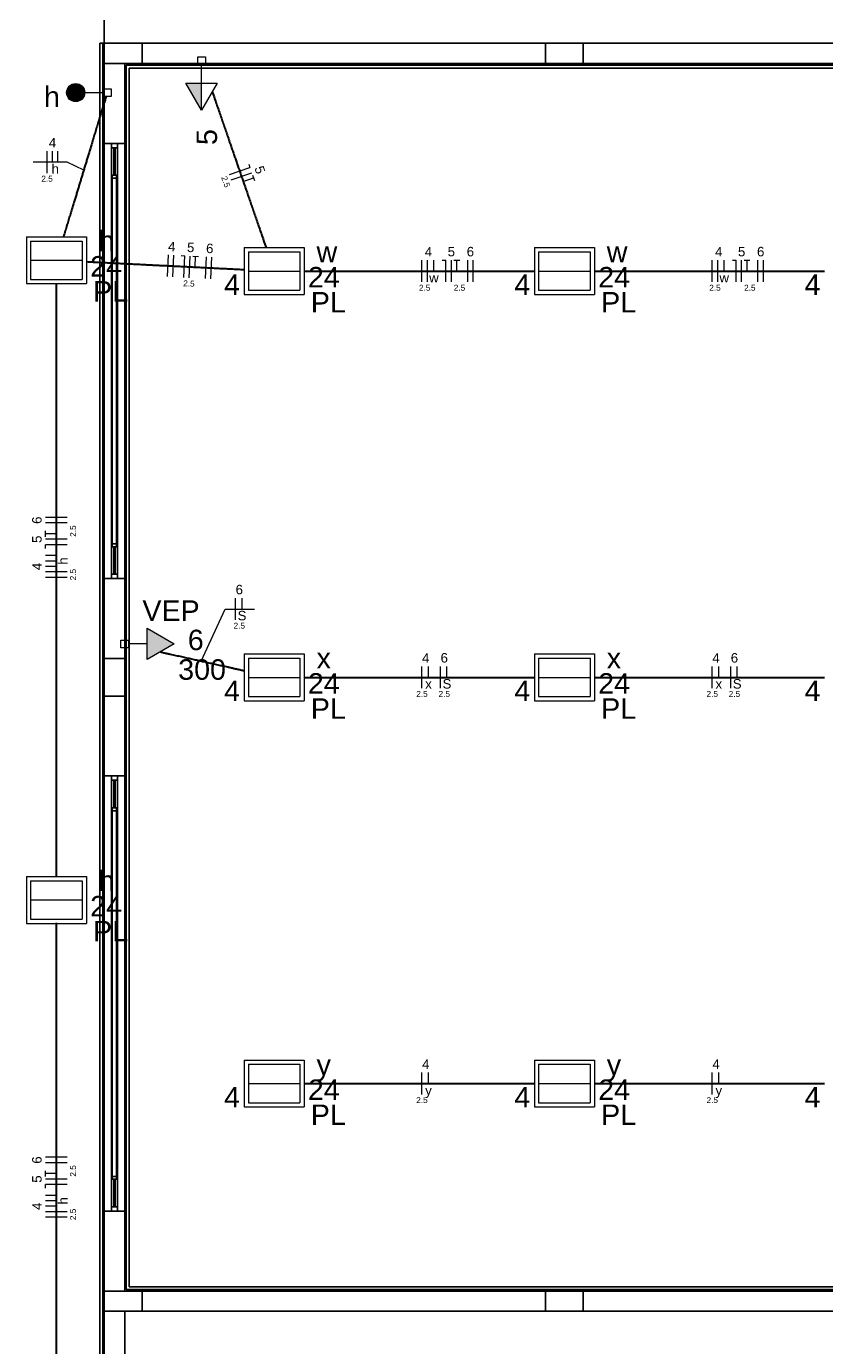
# Model space of a CAD drawing. Header units: millimetres. Extents: x -35 to 343, y 0 to 93.
# Tile 15 of 128: x -27 to -20, y 49 to 61. Entities that reach past the tile are written whole.
import ezdxf

# ---------------------------------------------------------------- set-up
doc = ezdxf.new("R2010")
doc.units = ezdxf.units.MM
for name, color, linetype, lineweight in [('EL-Condutos', 3, 'Continuous', 30), ('EL-Fios', 1, 'Continuous', 20), ('EL-Textos fios', 1, 'Continuous', 20), ('EL-Textos pontos', 2, 'Continuous', 20), ('P-SIMBOL', 3, 'Continuous', 20)]:
    doc.layers.add(name, color=color, linetype=linetype, lineweight=lineweight)
doc.styles.add('Arial', font='arial.ttf')

msp = doc.modelspace()

# ---------------------------------------------------------------- hatches: boundary and pattern name
at = {"layer": 'P-SIMBOL', "linetype": 'Continuous'}
for points in [[(-26.86302, 60.92039), (-26.86302, 60.83739), (-26.94702, 60.83739), (-26.94602, 60.85039), (-26.93902, 60.87239), (-26.93102, 60.88639), (-26.92102, 60.89739), (-26.90702, 60.90739), (-26.89002, 60.91639), (-26.87302, 60.91939), (-26.86302, 60.91939)], [(-26.86302, 60.92039), (-26.86302, 60.83739), (-26.78002, 60.83739), (-26.78102, 60.85039), (-26.78802, 60.87239), (-26.79602, 60.88639), (-26.80502, 60.89739), (-26.81902, 60.90739), (-26.83702, 60.91639), (-26.85402, 60.91939), (-26.86302, 60.91939)], [(-25.70702, 60.92439), (-25.70702, 60.67439), (-25.85102, 60.92439)], [(-26.86302, 60.75339), (-26.86302, 60.83739), (-26.94702, 60.83739), (-26.94602, 60.82439), (-26.93902, 60.80139), (-26.93102, 60.78739), (-26.92102, 60.77639), (-26.90702, 60.76639), (-26.89002, 60.75839), (-26.87302, 60.75439), (-26.86302, 60.75439)], [(-26.86302, 60.75339), (-26.86302, 60.83739), (-26.78002, 60.83739), (-26.78102, 60.82439), (-26.78802, 60.80139), (-26.79602, 60.78739), (-26.80502, 60.77639), (-26.81902, 60.76639), (-26.83702, 60.75839), (-26.85402, 60.75439), (-26.86302, 60.75439)], [(-26.20702, 55.62639), (-25.95702, 55.77039), (-26.20702, 55.91439)]]:
    msp.add_hatch(color=256, dxfattribs=at).paths.add_polyline_path(points)

# ---------------------------------------------------------------- linework, layer by layer
at = {"color": 1}
for p, q in [((-26.60002, 61.29039), (-26.60002, 61.50339)), ((-26.64002, 61.29039), (-26.64002, 15.19739)), ((-26.61302, 61.29039), (-26.64002, 61.29039)), ((-26.60002, 61.29039), (-26.61302, 61.29039)), ((-26.61302, 15.22339), (-26.61302, 61.29039)), ((-26.25302, 61.29039), (-26.60002, 61.29039)), ((-26.60002, 61.29039), (-26.60002, 61.10339)), ((-26.60002, 15.23739), (-26.60002, 61.29039)), ((-26.25302, 61.10339), (-26.25302, 61.29039)), ((-22.54702, 61.29039), (-26.25302, 61.29039)), ((-26.25302, 61.29039), (-26.25302, 61.10339)), ((-22.20002, 61.29039), (-22.54702, 61.29039)), ((-22.54702, 61.29039), (-22.54702, 61.10339)), ((-22.54702, 61.10339), (-22.54702, 61.29039)), ((-22.20002, 61.10339), (-22.20002, 61.29039)), ((-18.49302, 61.29039), (-22.20002, 61.29039)), ((-22.20002, 61.29039), (-22.20002, 61.10339)), ((-26.60002, 61.10339), (-26.25302, 61.10339)), ((-26.41302, 61.10339), (-26.60002, 61.10339)), ((-26.60002, 61.10339), (-26.60002, 60.37039)), ((-18.33302, 61.10339), (-26.41302, 61.10339)), ((-26.41302, 61.10339), (-26.41302, 60.37039)), ((-18.34702, 61.09039), (-26.40002, 61.09039)), ((-26.40002, 61.09039), (-26.40002, 49.83739)), ((-26.37302, 61.06339), (-18.37302, 61.06339)), ((-26.37302, 49.86339), (-26.37302, 61.06339)), ((-26.25302, 61.10339), (-22.54702, 61.10339)), ((-22.54702, 61.10339), (-22.20002, 61.10339)), ((-22.20002, 61.10339), (-18.49302, 61.10339)), ((-26.60002, 60.37039), (-26.53302, 60.37039)), ((-26.48002, 60.37039), (-26.53302, 60.37039)), ((-26.53302, 60.37039), (-26.53302, 60.33039)), ((-26.53302, 60.33039), (-26.48002, 60.33039)), ((-26.53302, 56.41039), (-26.53302, 60.33039)), ((-26.50002, 60.33039), (-26.51302, 60.33039)), ((-26.51302, 60.33039), (-26.51302, 60.07739)), ((-26.50002, 60.07739), (-26.50002, 60.33039)), ((-26.48002, 60.37039), (-26.41302, 60.37039)), ((-26.48002, 60.33039), (-26.48002, 60.37039)), ((-26.48002, 60.33039), (-26.48002, 56.41039)), ((-26.41302, 60.37039), (-26.41302, 50.55739)), ((-26.48702, 60.07739), (-26.52702, 60.07739)), ((-26.52702, 60.07739), (-26.52702, 60.05039)), ((-26.52702, 60.05039), (-26.48702, 60.05039)), ((-26.52702, 56.69039), (-26.52702, 60.05039)), ((-26.51302, 60.07739), (-26.50002, 60.07739)), ((-26.48702, 60.05039), (-26.48702, 60.07739)), ((-26.48702, 60.05039), (-26.48702, 56.69039)), ((-26.48702, 56.69039), (-26.52702, 56.69039)), ((-26.52702, 56.69039), (-26.52702, 56.66339)), ((-26.52702, 56.66339), (-26.48702, 56.66339)), ((-26.50002, 56.66339), (-26.51302, 56.66339)), ((-26.51302, 56.66339), (-26.51302, 56.41039)), ((-26.50002, 56.41039), (-26.50002, 56.66339)), ((-26.48702, 56.66339), (-26.48702, 56.69039)), ((-26.48002, 56.41039), (-26.53302, 56.41039)), ((-26.53302, 56.41039), (-26.53302, 56.37039)), ((-26.51302, 56.41039), (-26.50002, 56.41039)), ((-26.48002, 56.37039), (-26.48002, 56.41039)), ((-26.53302, 56.37039), (-26.60002, 56.37039)), ((-26.60002, 56.37039), (-26.60002, 55.63739)), ((-26.53302, 56.37039), (-26.48002, 56.37039)), ((-26.41302, 56.37039), (-26.48002, 56.37039)), ((-26.41302, 55.63739), (-26.41302, 56.37039)), ((-26.41302, 55.63739), (-26.60002, 55.63739)), ((-26.60002, 55.63739), (-26.60002, 55.29039)), ((-26.60002, 55.63739), (-26.41302, 55.63739)), ((-26.41302, 55.29039), (-26.41302, 55.63739)), ((-26.60002, 55.29039), (-26.41302, 55.29039)), ((-26.41302, 55.29039), (-26.60002, 55.29039)), ((-26.60002, 55.29039), (-26.60002, 54.55739)), ((-26.41302, 54.55739), (-26.41302, 55.29039)), ((-26.60002, 54.55739), (-26.53302, 54.55739)), ((-26.48002, 54.55739), (-26.53302, 54.55739)), ((-26.53302, 54.55739), (-26.53302, 54.51739)), ((-26.53302, 54.51739), (-26.48002, 54.51739)), ((-26.53302, 50.59739), (-26.53302, 54.51739)), ((-26.50002, 54.51739), (-26.51302, 54.51739)), ((-26.51302, 54.51739), (-26.51302, 54.26339)), ((-26.50002, 54.26339), (-26.50002, 54.51739)), ((-26.48002, 54.55739), (-26.41302, 54.55739)), ((-26.48002, 54.51739), (-26.48002, 54.55739)), ((-26.48002, 54.51739), (-26.48002, 50.59739)), ((-26.48702, 54.26339), (-26.52702, 54.26339)), ((-26.52702, 54.26339), (-26.52702, 54.23739)), ((-26.52702, 54.23739), (-26.48702, 54.23739)), ((-26.52702, 50.87739), (-26.52702, 54.23739)), ((-26.51302, 54.26339), (-26.50002, 54.26339)), ((-26.48702, 54.23739), (-26.48702, 54.26339)), ((-26.48702, 54.23739), (-26.48702, 50.87739)), ((-26.48702, 50.87739), (-26.52702, 50.87739)), ((-26.52702, 50.87739), (-26.52702, 50.85039)), ((-26.52702, 50.85039), (-26.48702, 50.85039)), ((-26.50002, 50.85039), (-26.51302, 50.85039)), ((-26.51302, 50.85039), (-26.51302, 50.59739)), ((-26.50002, 50.59739), (-26.50002, 50.85039)), ((-26.48702, 50.85039), (-26.48702, 50.87739)), ((-26.53302, 50.55739), (-26.60002, 50.55739)), ((-26.60002, 50.55739), (-26.60002, 49.82339)), ((-26.48002, 50.59739), (-26.53302, 50.59739)), ((-26.53302, 50.59739), (-26.53302, 50.55739)), ((-26.53302, 50.55739), (-26.48002, 50.55739)), ((-26.51302, 50.59739), (-26.50002, 50.59739)), ((-26.48002, 50.55739), (-26.48002, 50.59739)), ((-26.41302, 50.55739), (-26.48002, 50.55739)), ((-26.41302, 50.55739), (-26.41302, 49.82339)), ((-26.40002, 49.83739), (-18.34702, 49.83739)), ((-18.37302, 49.86339), (-26.37302, 49.86339)), ((-26.25302, 49.82339), (-26.60002, 49.82339)), ((-26.60002, 49.82339), (-26.60002, 49.63739)), ((-26.60002, 49.82339), (-26.41302, 49.82339)), ((-26.41302, 49.82339), (-18.33302, 49.82339)), ((-26.25302, 49.63739), (-26.25302, 49.82339)), ((-22.54702, 49.82339), (-26.25302, 49.82339)), ((-26.25302, 49.82339), (-26.25302, 49.63739)), ((-22.20002, 49.82339), (-22.54702, 49.82339)), ((-22.54702, 49.82339), (-22.54702, 49.63739)), ((-22.54702, 49.63739), (-22.54702, 49.82339)), ((-22.20002, 49.63739), (-22.20002, 49.82339)), ((-18.49302, 49.82339), (-22.20002, 49.82339)), ((-22.20002, 49.82339), (-22.20002, 49.63739)), ((-26.60002, 49.63739), (-26.25302, 49.63739)), ((-26.41302, 49.63739), (-26.60002, 49.63739)), ((-26.60002, 49.63739), (-26.60002, 44.17039)), ((-26.41302, 44.17039), (-26.41302, 49.63739)), ((-26.25302, 49.63739), (-22.54702, 49.63739)), ((-22.54702, 49.63739), (-22.20002, 49.63739)), ((-22.20002, 49.63739), (-18.49302, 49.63739))]:
    msp.add_line(p, q, dxfattribs=at)
at = {"layer": 'EL-Condutos', "linetype": 'Continuous'}
for points in [[(-26.58415, 60.80077), (-26.60352, 60.737), (-26.6218, 60.67685), (-26.63905, 60.62009), (-26.65534, 60.56648), (-26.67075, 60.51578), (-26.68533, 60.46777), (-26.69918, 60.42221), (-26.71234, 60.37887), (-26.72491, 60.33751), (-26.73694, 60.29789), (-26.74851, 60.2598), (-26.75968, 60.22298), (-26.77054, 60.18721), (-26.78115, 60.15226), (-26.79157, 60.11789), (-26.8019, 60.08387), (-26.81218, 60.04995), (-26.8225, 60.01592), (-26.83292, 59.98154), (-26.84352, 59.94656), (-26.85436, 59.91077), (-26.86552, 59.87392), (-26.87707, 59.83579), (-26.88908, 59.79613), (-26.90162, 59.75471), (-26.91476, 59.71131), (-26.92857, 59.66568), (-26.94312, 59.6176), (-26.95848, 59.56682), (-26.97473, 59.51312)], [(-25.60803, 60.84381), (-25.58683, 60.78243), (-25.5667, 60.72413), (-25.54754, 60.66866), (-25.52929, 60.61581), (-25.51186, 60.56535), (-25.49518, 60.51705), (-25.47917, 60.47067), (-25.46374, 60.426), (-25.44883, 60.3828), (-25.43435, 60.34085), (-25.42021, 60.29991), (-25.40636, 60.25976), (-25.39269, 60.22017), (-25.37915, 60.18092), (-25.36564, 60.14176), (-25.35208, 60.10249), (-25.33841, 60.06286), (-25.32454, 60.02264), (-25.31039, 59.98162), (-25.29589, 59.93956), (-25.28095, 59.89624), (-25.26549, 59.85142), (-25.24944, 59.80488), (-25.23272, 59.75638), (-25.21525, 59.70571), (-25.19695, 59.65263), (-25.17774, 59.59692), (-25.15755, 59.53834), (-25.13629, 59.47667), (-25.11388, 59.41167)], [(-26.76529, 59.28365), (-26.70166, 59.28047), (-26.6412, 59.27745), (-26.58367, 59.27457), (-26.52885, 59.27183), (-26.47652, 59.26922), (-26.42643, 59.26671), (-26.37838, 59.26431), (-26.33214, 59.262), (-26.28747, 59.25976), (-26.24416, 59.2576), (-26.20198, 59.25549), (-26.1607, 59.25343), (-26.12009, 59.2514), (-26.07994, 59.24939), (-26.04002, 59.24739), (-26.00009, 59.2454), (-25.95994, 59.24339), (-25.91933, 59.24136), (-25.87805, 59.23929), (-25.83587, 59.23718), (-25.79256, 59.23502), (-25.74789, 59.23279), (-25.70165, 59.23047), (-25.6536, 59.22807), (-25.60352, 59.22557), (-25.55118, 59.22295), (-25.49636, 59.22021), (-25.43883, 59.21733), (-25.37837, 59.21431), (-25.31475, 59.21113)], [(-24.76337, 59.19739), (-24.66823, 59.19739), (-24.57821, 59.19739), (-24.49293, 59.19739), (-24.41203, 59.19739), (-24.33515, 59.19739), (-24.26192, 59.19739), (-24.19198, 59.19739), (-24.12496, 59.19739), (-24.06049, 59.19739), (-23.99821, 59.19739), (-23.93776, 59.19739), (-23.87877, 59.19739), (-23.82087, 59.19739), (-23.7637, 59.19739), (-23.70689, 59.19739), (-23.65008, 59.19739), (-23.5929, 59.19739), (-23.53499, 59.19739), (-23.47598, 59.19739), (-23.41551, 59.19739), (-23.35321, 59.19739), (-23.28871, 59.19739), (-23.22165, 59.19739), (-23.15167, 59.19739), (-23.07839, 59.19739), (-23.00146, 59.19739), (-22.92051, 59.19739), (-22.83517, 59.19739), (-22.74507, 59.19739), (-22.64986, 59.19739)], [(-22.09638, 59.19739), (-22.00123, 59.19739), (-21.91121, 59.19739), (-21.82593, 59.19739), (-21.74504, 59.19739), (-21.66816, 59.19739), (-21.59493, 59.19739), (-21.525, 59.19739), (-21.45798, 59.19739), (-21.39352, 59.19739), (-21.33126, 59.19739), (-21.27082, 59.19739), (-21.21184, 59.19739), (-21.15396, 59.19739), (-21.0968, 59.19739), (-21.04002, 59.19739), (-20.98323, 59.19739), (-20.92608, 59.19739), (-20.86819, 59.19739), (-20.80921, 59.19739), (-20.74877, 59.19739), (-20.68651, 59.19739), (-20.62205, 59.19739), (-20.55503, 59.19739), (-20.4851, 59.19739), (-20.41187, 59.19739), (-20.335, 59.19739), (-20.2541, 59.19739), (-20.16882, 59.19739), (-20.0788, 59.19739), (-19.98366, 59.19739)], [(-27.04002, 53.62781), (-27.04002, 53.88585), (-27.04002, 54.12816), (-27.04002, 54.35585), (-27.04002, 54.57005), (-27.04002, 54.77188), (-27.04002, 54.96248), (-27.04002, 55.14295), (-27.04002, 55.31443), (-27.04002, 55.47804), (-27.04002, 55.6349), (-27.04002, 55.78615), (-27.04002, 55.93289), (-27.04002, 56.07627), (-27.04002, 56.21739), (-27.04002, 56.35739), (-27.04002, 56.49739), (-27.04002, 56.63852), (-27.04002, 56.78189), (-27.04002, 56.92864), (-27.04002, 57.07988), (-27.04002, 57.23674), (-27.04002, 57.40035), (-27.04002, 57.57183), (-27.04002, 57.75231), (-27.04002, 57.9429), (-27.04002, 58.14473), (-27.04002, 58.35893), (-27.04002, 58.58662), (-27.04002, 58.82893), (-27.04002, 59.08698)], [(-26.08371, 55.69694), (-26.05345, 55.69019), (-26.02429, 55.68368), (-25.99617, 55.67741), (-25.96899, 55.67134), (-25.94266, 55.66547), (-25.91711, 55.65976), (-25.89225, 55.65421), (-25.86799, 55.6488), (-25.84425, 55.64349), (-25.82095, 55.63829), (-25.798, 55.63316), (-25.77531, 55.62809), (-25.75281, 55.62306), (-25.7304, 55.61805), (-25.708, 55.61304), (-25.68553, 55.60802), (-25.66291, 55.60296), (-25.64004, 55.59784), (-25.61684, 55.59265), (-25.59324, 55.58736), (-25.56913, 55.58197), (-25.54445, 55.57644), (-25.5191, 55.57076), (-25.493, 55.56492), (-25.46607, 55.55888), (-25.43821, 55.55264), (-25.40936, 55.54618), (-25.37941, 55.53946), (-25.34829, 55.53249), (-25.31591, 55.52523)], [(-24.76337, 55.46339), (-24.66823, 55.46339), (-24.57821, 55.46339), (-24.49293, 55.46339), (-24.41203, 55.46339), (-24.33515, 55.46339), (-24.26192, 55.46339), (-24.19198, 55.46339), (-24.12496, 55.46339), (-24.06049, 55.46339), (-23.99821, 55.46339), (-23.93776, 55.46339), (-23.87877, 55.46339), (-23.82087, 55.46339), (-23.7637, 55.46339), (-23.70689, 55.46339), (-23.65008, 55.46339), (-23.5929, 55.46339), (-23.53499, 55.46339), (-23.47598, 55.46339), (-23.41551, 55.46339), (-23.35321, 55.46339), (-23.28871, 55.46339), (-23.22165, 55.46339), (-23.15167, 55.46339), (-23.07839, 55.46339), (-23.00146, 55.46339), (-22.92051, 55.46339), (-22.83517, 55.46339), (-22.74507, 55.46339), (-22.64986, 55.46339)], [(-22.09638, 55.46339), (-22.00123, 55.46339), (-21.91121, 55.46339), (-21.82593, 55.46339), (-21.74504, 55.46339), (-21.66816, 55.46339), (-21.59493, 55.46339), (-21.525, 55.46339), (-21.45798, 55.46339), (-21.39352, 55.46339), (-21.33126, 55.46339), (-21.27082, 55.46339), (-21.21184, 55.46339), (-21.15396, 55.46339), (-21.0968, 55.46339), (-21.04002, 55.46339), (-20.98323, 55.46339), (-20.92608, 55.46339), (-20.86819, 55.46339), (-20.80921, 55.46339), (-20.74877, 55.46339), (-20.68651, 55.46339), (-20.62205, 55.46339), (-20.55503, 55.46339), (-20.4851, 55.46339), (-20.41187, 55.46339), (-20.335, 55.46339), (-20.2541, 55.46339), (-20.16882, 55.46339), (-20.0788, 55.46339), (-19.98366, 55.46339)], [(-27.04002, 47.74781), (-27.04002, 48.00585), (-27.04002, 48.24816), (-27.04002, 48.47585), (-27.04002, 48.69005), (-27.04002, 48.89188), (-27.04002, 49.08248), (-27.04002, 49.26295), (-27.04002, 49.43443), (-27.04002, 49.59804), (-27.04002, 49.7549), (-27.04002, 49.90615), (-27.04002, 50.05289), (-27.04002, 50.19627), (-27.04002, 50.33739), (-27.04002, 50.47739), (-27.04002, 50.61739), (-27.04002, 50.75852), (-27.04002, 50.90189), (-27.04002, 51.04864), (-27.04002, 51.19988), (-27.04002, 51.35674), (-27.04002, 51.52035), (-27.04002, 51.69183), (-27.04002, 51.87231), (-27.04002, 52.0629), (-27.04002, 52.26473), (-27.04002, 52.47893), (-27.04002, 52.70662), (-27.04002, 52.94893), (-27.04002, 53.20698)], [(-24.76337, 51.73039), (-24.66823, 51.73039), (-24.57821, 51.73039), (-24.49293, 51.73039), (-24.41203, 51.73039), (-24.33515, 51.73039), (-24.26192, 51.73039), (-24.19198, 51.73039), (-24.12496, 51.73039), (-24.06049, 51.73039), (-23.99821, 51.73039), (-23.93776, 51.73039), (-23.87877, 51.73039), (-23.82087, 51.73039), (-23.7637, 51.73039), (-23.70689, 51.73039), (-23.65008, 51.73039), (-23.5929, 51.73039), (-23.53499, 51.73039), (-23.47598, 51.73039), (-23.41551, 51.73039), (-23.35321, 51.73039), (-23.28871, 51.73039), (-23.22165, 51.73039), (-23.15167, 51.73039), (-23.07839, 51.73039), (-23.00146, 51.73039), (-22.92051, 51.73039), (-22.83517, 51.73039), (-22.74507, 51.73039), (-22.64986, 51.73039)], [(-22.09638, 51.73039), (-22.00123, 51.73039), (-21.91121, 51.73039), (-21.82593, 51.73039), (-21.74504, 51.73039), (-21.66816, 51.73039), (-21.59493, 51.73039), (-21.525, 51.73039), (-21.45798, 51.73039), (-21.39352, 51.73039), (-21.33126, 51.73039), (-21.27082, 51.73039), (-21.21184, 51.73039), (-21.15396, 51.73039), (-21.0968, 51.73039), (-21.04002, 51.73039), (-20.98323, 51.73039), (-20.92608, 51.73039), (-20.86819, 51.73039), (-20.80921, 51.73039), (-20.74877, 51.73039), (-20.68651, 51.73039), (-20.62205, 51.73039), (-20.55503, 51.73039), (-20.4851, 51.73039), (-20.41187, 51.73039), (-20.335, 51.73039), (-20.2541, 51.73039), (-20.16882, 51.73039), (-20.0788, 51.73039), (-19.98366, 51.73039)]]:
    msp.add_spline(points, degree=3, dxfattribs=at)
at = {"layer": 'EL-Fios'}
for p, q in [((-27.12602, 60.09839), (-27.12602, 60.29839)), ((-27.07602, 60.19839), (-27.07602, 60.29839)), ((-27.02602, 60.19839), (-27.02602, 60.29839)), ((-25.45102, 60.08339), (-25.26202, 60.14839)), ((-25.27302, 60.18039), (-25.26202, 60.14839)), ((-25.43502, 60.03639), (-25.24602, 60.10139)), ((-25.32402, 60.02139), (-25.23002, 60.05439)), ((-25.23802, 60.07939), (-25.22102, 60.02839)), ((-26.02002, 59.14639), (-26.01002, 59.34539)), ((-25.97002, 59.14339), (-25.96002, 59.34339)), ((-25.89402, 59.33939), (-25.86002, 59.33839)), ((-25.87002, 59.13839), (-25.86002, 59.33839)), ((-25.82002, 59.13639), (-25.81002, 59.33539)), ((-25.78702, 59.33439), (-25.73402, 59.33139)), ((-25.76602, 59.23339), (-25.76102, 59.33339)), ((-25.67102, 59.12839), (-25.66102, 59.32839)), ((-25.62102, 59.12639), (-25.61102, 59.32539)), ((-23.68202, 59.09739), (-23.68202, 59.29739)), ((-23.63202, 59.09739), (-23.63202, 59.29739)), ((-23.57202, 59.19739), (-23.57202, 59.29739)), ((-23.49502, 59.29739), (-23.46202, 59.29739)), ((-23.46202, 59.09739), (-23.46202, 59.29739)), ((-23.41202, 59.09739), (-23.41202, 59.29739)), ((-23.38902, 59.29739), (-23.33502, 59.29739)), ((-23.36202, 59.19739), (-23.36202, 59.29739)), ((-23.26202, 59.09739), (-23.26202, 59.29739)), ((-23.21202, 59.09739), (-23.21202, 59.29739)), ((-21.01502, 59.09739), (-21.01502, 59.29739)), ((-20.96502, 59.09739), (-20.96502, 59.29739)), ((-20.90502, 59.19739), (-20.90502, 59.29739)), ((-20.82902, 59.29739), (-20.79502, 59.29739)), ((-20.79502, 59.09739), (-20.79502, 59.29739)), ((-20.74502, 59.09739), (-20.74502, 59.29739)), ((-20.72202, 59.29739), (-20.66902, 59.29739)), ((-20.69502, 59.19739), (-20.69502, 59.29739)), ((-20.59502, 59.09739), (-20.59502, 59.29739)), ((-20.54502, 59.09739), (-20.54502, 59.29739)), ((-26.94002, 56.93239), (-27.14002, 56.93239)), ((-26.94002, 56.88239), (-27.14002, 56.88239)), ((-27.14002, 56.75539), (-27.14002, 56.80839)), ((-27.04002, 56.78239), (-27.14002, 56.78239)), ((-26.94002, 56.73239), (-27.14002, 56.73239)), ((-26.94002, 56.68239), (-27.14002, 56.68239)), ((-27.14002, 56.64839), (-27.14002, 56.68239)), ((-27.04002, 56.58239), (-27.14002, 56.58239)), ((-27.04002, 56.53239), (-27.14002, 56.53239)), ((-27.04002, 56.48239), (-27.14002, 56.48239)), ((-26.94002, 56.43239), (-27.14002, 56.43239)), ((-26.94002, 56.38239), (-27.14002, 56.38239)), ((-25.39502, 55.99139), (-25.39502, 56.19139)), ((-25.33502, 56.09139), (-25.33502, 56.19139)), ((-23.68202, 55.36339), (-23.68202, 55.56339)), ((-23.62202, 55.46339), (-23.62202, 55.56339)), ((-23.51202, 55.36339), (-23.51202, 55.56339)), ((-23.45202, 55.46339), (-23.45202, 55.56339)), ((-21.01502, 55.36339), (-21.01502, 55.56339)), ((-20.95502, 55.46339), (-20.95502, 55.56339)), ((-20.84502, 55.36339), (-20.84502, 55.56339)), ((-20.78602, 55.46339), (-20.78602, 55.56339)), ((-23.68202, 51.63039), (-23.68202, 51.83039)), ((-23.62202, 51.73039), (-23.62202, 51.83039)), ((-21.01502, 51.63039), (-21.01502, 51.83039)), ((-20.95502, 51.73039), (-20.95502, 51.83039)), ((-26.94002, 51.05239), (-27.14002, 51.05239)), ((-26.94002, 51.00239), (-27.14002, 51.00239)), ((-27.14002, 50.87539), (-27.14002, 50.92839)), ((-27.04002, 50.90239), (-27.14002, 50.90239)), ((-26.94002, 50.85239), (-27.14002, 50.85239)), ((-26.94002, 50.80239), (-27.14002, 50.80239)), ((-27.14002, 50.76839), (-27.14002, 50.80239)), ((-27.04002, 50.70239), (-27.14002, 50.70239)), ((-27.04002, 50.65239), (-27.14002, 50.65239)), ((-27.04002, 50.60239), (-27.14002, 50.60239)), ((-26.94002, 50.55239), (-27.14002, 50.55239)), ((-26.94002, 50.50239), (-27.14002, 50.50239))]:
    msp.add_line(p, q, dxfattribs=at)
at = {"layer": 'EL-Textos fios'}
for p, q in [((-26.94242, 60.19839), (-27.25502, 60.19839)), ((-26.78932, 60.12529), (-26.94242, 60.19839)), ((-25.70972, 55.61343), (-25.48902, 56.09139)), ((-25.48902, 56.09139), (-25.21962, 56.09139))]:
    msp.add_line(p, q, dxfattribs=at)
at = {"layer": 'P-SIMBOL'}
for p, q in [((-25.74202, 61.16539), (-25.67102, 61.16539)), ((-25.74202, 61.09539), (-25.74202, 61.16539)), ((-25.67102, 61.16539), (-25.67102, 61.09539)), ((-25.67102, 61.09539), (-25.74202, 61.09539)), ((-25.70702, 60.92439), (-25.70702, 61.09539)), ((-26.86302, 60.75339), (-26.86302, 60.92039)), ((-26.60902, 60.80139), (-26.60902, 60.87239)), ((-26.60902, 60.87239), (-26.53802, 60.87239)), ((-26.53802, 60.87239), (-26.53802, 60.80139)), ((-25.70702, 60.67439), (-25.85102, 60.92439)), ((-25.85102, 60.92439), (-25.56202, 60.92439)), ((-25.70702, 60.67439), (-25.70702, 60.92439)), ((-25.56202, 60.92439), (-25.70702, 60.67439)), ((-26.78002, 60.83739), (-26.60902, 60.83739)), ((-26.53802, 60.80139), (-26.60902, 60.80139)), ((-27.31602, 59.51239), (-26.76502, 59.51239)), ((-27.31602, 59.51239), (-27.31602, 59.08239)), ((-27.27702, 59.47339), (-26.80302, 59.47339)), ((-27.27702, 59.47339), (-26.80302, 59.47339)), ((-27.27702, 59.47339), (-27.27702, 59.12039)), ((-26.80302, 59.47339), (-26.80302, 59.12039)), ((-26.76502, 59.51239), (-26.76502, 59.08239)), ((-25.31502, 59.41239), (-24.76502, 59.41239)), ((-25.31502, 59.41239), (-25.31502, 58.98239)), ((-24.76502, 59.41239), (-24.76502, 58.98239)), ((-22.64902, 59.41239), (-22.09802, 59.41239)), ((-22.64902, 59.41239), (-22.64902, 58.98239)), ((-22.09802, 59.41239), (-22.09802, 58.98239)), ((-27.27702, 59.29739), (-26.80302, 59.29739)), ((-25.27702, 59.37339), (-24.80302, 59.37339)), ((-25.27702, 59.37339), (-24.80302, 59.37339)), ((-25.27702, 59.37339), (-25.27702, 59.02039)), ((-24.80302, 59.37339), (-24.80302, 59.02039)), ((-22.61002, 59.37339), (-22.13602, 59.37339)), ((-22.61002, 59.37339), (-22.13602, 59.37339)), ((-22.61002, 59.37339), (-22.61002, 59.02039)), ((-22.13602, 59.37339), (-22.13602, 59.02039)), ((-25.27702, 59.19739), (-24.80302, 59.19739)), ((-22.61002, 59.19739), (-22.13602, 59.19739)), ((-27.31602, 59.08239), (-26.76502, 59.08239)), ((-27.27702, 59.12039), (-26.80302, 59.12039)), ((-25.31502, 58.98239), (-24.76502, 58.98239)), ((-25.27702, 59.02039), (-24.80302, 59.02039)), ((-22.64902, 58.98239), (-22.09802, 58.98239)), ((-22.61002, 59.02039), (-22.13602, 59.02039)), ((-26.20702, 55.62639), (-26.20702, 55.91439)), ((-26.20702, 55.91439), (-25.95702, 55.77039)), ((-26.44902, 55.73539), (-26.44902, 55.80539)), ((-26.44902, 55.80539), (-26.37802, 55.80539)), ((-26.37802, 55.80539), (-26.37802, 55.73539)), ((-26.20702, 55.77039), (-26.37802, 55.77039)), ((-25.95702, 55.77039), (-26.20702, 55.62639)), ((-26.37802, 55.73539), (-26.44902, 55.73539)), ((-25.31502, 55.67839), (-24.76502, 55.67839)), ((-25.31502, 55.67839), (-25.31502, 55.24839)), ((-24.76502, 55.67839), (-24.76502, 55.24839)), ((-22.64902, 55.67839), (-22.09802, 55.67839)), ((-22.64902, 55.67839), (-22.64902, 55.24839)), ((-22.09802, 55.67839), (-22.09802, 55.24839)), ((-25.27702, 55.64039), (-24.80302, 55.64039)), ((-25.27702, 55.64039), (-24.80302, 55.64039)), ((-25.27702, 55.64039), (-25.27702, 55.28739)), ((-24.80302, 55.64039), (-24.80302, 55.28739)), ((-22.61002, 55.64039), (-22.13602, 55.64039)), ((-22.61002, 55.64039), (-22.13602, 55.64039)), ((-22.61002, 55.64039), (-22.61002, 55.28739)), ((-22.13602, 55.64039), (-22.13602, 55.28739)), ((-25.27702, 55.46339), (-24.80302, 55.46339)), ((-22.61002, 55.46339), (-22.13602, 55.46339)), ((-25.27702, 55.28739), (-24.80302, 55.28739)), ((-22.61002, 55.28739), (-22.13602, 55.28739)), ((-25.31502, 55.24839), (-24.76502, 55.24839)), ((-22.64902, 55.24839), (-22.09802, 55.24839)), ((-27.31602, 53.63239), (-26.76502, 53.63239)), ((-27.31602, 53.63239), (-27.31602, 53.20239)), ((-27.27702, 53.59339), (-26.80302, 53.59339)), ((-27.27702, 53.59339), (-26.80302, 53.59339)), ((-27.27702, 53.59339), (-27.27702, 53.24039)), ((-26.80302, 53.59339), (-26.80302, 53.24039)), ((-26.76502, 53.63239), (-26.76502, 53.20239)), ((-27.27702, 53.41739), (-26.80302, 53.41739)), ((-27.27702, 53.24039), (-26.80302, 53.24039)), ((-27.31602, 53.20239), (-26.76502, 53.20239)), ((-25.31502, 51.94539), (-24.76502, 51.94539)), ((-25.31502, 51.94539), (-25.31502, 51.51539)), ((-25.27702, 51.90739), (-24.80302, 51.90739)), ((-25.27702, 51.90739), (-24.80302, 51.90739)), ((-25.27702, 51.90739), (-25.27702, 51.55339)), ((-24.80302, 51.90739), (-24.80302, 51.55339)), ((-24.76502, 51.94539), (-24.76502, 51.51539)), ((-22.64902, 51.94539), (-22.09802, 51.94539)), ((-22.64902, 51.94539), (-22.64902, 51.51539)), ((-22.61002, 51.90739), (-22.13602, 51.90739)), ((-22.61002, 51.90739), (-22.13602, 51.90739)), ((-22.61002, 51.90739), (-22.61002, 51.55339)), ((-22.13602, 51.90739), (-22.13602, 51.55339)), ((-22.09802, 51.94539), (-22.09802, 51.51539)), ((-25.27702, 51.73039), (-24.80302, 51.73039)), ((-22.61002, 51.73039), (-22.13602, 51.73039)), ((-25.27702, 51.55339), (-24.80302, 51.55339)), ((-22.61002, 51.55339), (-22.13602, 51.55339)), ((-25.31502, 51.51539), (-24.76502, 51.51539)), ((-22.64902, 51.51539), (-22.09802, 51.51539))]:
    msp.add_line(p, q, dxfattribs=at)
msp.add_circle((-26.86302, 60.83739), 0.08333, dxfattribs=at)

# ---------------------------------------------------------------- texts
at = {"layer": 'EL-Textos fios', "attachment_point": 8, "line_spacing_factor": 0.798, "style": 'Arial'}
for s, insert, char_height, width in [('4', (-27.07602, 60.33313), 0.08707, 0.104488), ('h', (-27.05102, 60.09313), 0.08707, 0.104488), ('2.5', (-27.12602, 60.01825), 0.054127, 0.1948561), ('4', (-23.62202, 59.33113), 0.08707, 0.104488), ('5', (-23.41202, 59.33113), 0.08707, 0.104488), ('6', (-23.23702, 59.33113), 0.08707, 0.104488), ('4', (-20.95502, 59.33113), 0.08707, 0.104488), ('5', (-20.74502, 59.33113), 0.08707, 0.104488), ('6', (-20.57002, 59.33113), 0.08707, 0.104488), ('w', (-23.57202, 59.09213), 0.08707, 0.104488), ('w', (-20.90502, 59.09213), 0.08707, 0.104488), ('2.5', (-23.65702, 59.01625), 0.054127, 0.1948561), ('2.5', (-23.33702, 59.01625), 0.054127, 0.1948561), ('2.5', (-20.99002, 59.01625), 0.054127, 0.1948561), ('2.5', (-20.67002, 59.01625), 0.054127, 0.1948561), ('6', (-25.36002, 56.22513), 0.08707, 0.104488), ('S', (-25.33502, 55.98613), 0.08707, 0.104488), ('2.5', (-25.36002, 55.91025), 0.054127, 0.1948561), ('4', (-23.64702, 55.59813), 0.08707, 0.104488), ('6', (-23.47702, 55.59813), 0.08707, 0.104488), ('4', (-20.98002, 55.59813), 0.08707, 0.104488), ('6', (-20.81102, 55.59813), 0.08707, 0.104488), ('x', (-23.62202, 55.35913), 0.08707, 0.104488), ('S', (-23.45202, 55.35913), 0.08707, 0.104488), ('x', (-20.95502, 55.35913), 0.08707, 0.104488), ('S', (-20.78602, 55.35913), 0.08707, 0.104488), ('2.5', (-23.68202, 55.28325), 0.054127, 0.1948561), ('2.5', (-23.47702, 55.28325), 0.054127, 0.1948561), ('2.5', (-21.01502, 55.28325), 0.054127, 0.1948561), ('2.5', (-20.81102, 55.28325), 0.054127, 0.1948561), ('4', (-23.64702, 51.86513), 0.08707, 0.104488), ('4', (-20.98002, 51.86513), 0.08707, 0.104488), ('y', (-23.62202, 51.59739), 0.08707, 0.104488), ('y', (-20.95502, 51.59739), 0.08707, 0.104488), ('2.5', (-23.68202, 51.55025), 0.054127, 0.1948561), ('2.5', (-21.01502, 51.55025), 0.054127, 0.1948561)]:
    msp.add_mtext(s, dxfattribs=dict(at, insert=insert, char_height=char_height, width=width))
for s, insert, char_height, width, rotation in [('5', (-25.21285, 60.11276), 0.08707, 0.104488, 289.02283), ('2.5', (-25.51113, 60.00921), 0.054127, 0.1948561, 289.02283), ('4', (-25.98258, 59.37909), 0.08707, 0.104488, 357.136053), ('5', (-25.80858, 59.37009), 0.08707, 0.104488, 357.136053), ('6', (-25.63358, 59.36109), 0.08707, 0.104488, 357.136053), ('2.5', (-25.82412, 59.05523), 0.054127, 0.1948561, 357.136053), ('6', (-27.17475, 56.90739), 0.08707, 0.104488, 90.00021), ('5', (-27.17475, 56.73239), 0.08707, 0.104488, 90.00021), ('2.5', (-26.85988, 56.80739), 0.054127, 0.1948561, 90.00021), ('4', (-27.17475, 56.48239), 0.08707, 0.104488, 90.00021), ('h', (-26.93575, 56.53239), 0.08707, 0.104488, 90.00021), ('2.5', (-26.85988, 56.40739), 0.054127, 0.1948561, 90.00021), ('6', (-27.17475, 51.02739), 0.08707, 0.104488, 90.00021), ('2.5', (-26.85988, 50.92739), 0.054127, 0.1948561, 90.00021), ('5', (-27.17475, 50.85239), 0.08707, 0.104488, 90.00021), ('h', (-26.93575, 50.65239), 0.08707, 0.104488, 90.00021), ('4', (-27.17475, 50.60239), 0.08707, 0.104488, 90.00021), ('2.5', (-26.85988, 50.52739), 0.054127, 0.1948561, 90.00021)]:
    msp.add_mtext(s, dxfattribs=dict(at, insert=insert, char_height=char_height, width=width, rotation=rotation))
at = {"layer": 'EL-Textos pontos', "line_spacing_factor": 0.798, "style": 'Arial'}
for s, insert, char_height, width, attachment_point in [('h', (-27.00802, 60.70452), 0.18827, 0.2259204, 9), ('h', (-26.65102, 59.37852), 0.18827, 0.2259204, 7), ('w', (-24.65002, 59.27852), 0.18827, 0.2259204, 7), ('w', (-21.98402, 59.27852), 0.18827, 0.2259204, 7), ('24', (-26.73002, 59.14652), 0.188267, 0.4518408, 7), ('24', (-24.73002, 59.04652), 0.188267, 0.4518408, 7), ('24', (-22.06302, 59.04652), 0.188267, 0.4518408, 7), ('4', (-25.50002, 58.97852), 0.18827, 0.2259204, 7), ('4', (-22.83302, 58.97852), 0.18827, 0.2259204, 7), ('4', (-20.16702, 58.97852), 0.18827, 0.2259204, 7), ('PL', (-26.70302, 58.91652), 0.188267, 0.4518408, 7), ('PL', (-24.70302, 58.81652), 0.188267, 0.4518408, 7), ('PL', (-22.03602, 58.81652), 0.188267, 0.4518408, 7), ('VEP', (-25.98702, 55.98252), 0.188267, 0.6777612, 8), ('6', (-25.76002, 55.71052), 0.18827, 0.2259204, 8), ('300', (-25.70202, 55.43852), 0.188267, 0.6777612, 8), ('x', (-24.65002, 55.54552), 0.18827, 0.2259204, 7), ('x', (-21.98402, 55.54552), 0.18827, 0.2259204, 7), ('24', (-24.73002, 55.31352), 0.188267, 0.4518408, 7), ('24', (-22.06302, 55.31352), 0.188267, 0.4518408, 7), ('4', (-25.50002, 55.24552), 0.18827, 0.2259204, 7), ('4', (-22.83302, 55.24552), 0.18827, 0.2259204, 7), ('4', (-20.16702, 55.24552), 0.18827, 0.2259204, 7), ('PL', (-24.70302, 55.08252), 0.188267, 0.4518408, 7), ('PL', (-22.03602, 55.08252), 0.188267, 0.4518408, 7), ('h', (-26.65102, 53.49852), 0.18827, 0.2259204, 7), ('24', (-26.73002, 53.26652), 0.188267, 0.4518408, 7), ('PL', (-26.70302, 53.03652), 0.188267, 0.4518408, 7), ('y', (-24.65002, 51.75039), 0.18827, 0.2259204, 7), ('y', (-21.98402, 51.75039), 0.18827, 0.2259204, 7), ('24', (-24.73002, 51.57952), 0.188267, 0.4518408, 7), ('24', (-22.06302, 51.57952), 0.188267, 0.4518408, 7), ('4', (-25.50002, 51.51152), 0.18827, 0.2259204, 7), ('4', (-22.83302, 51.51152), 0.18827, 0.2259204, 7), ('4', (-20.16702, 51.51152), 0.18827, 0.2259204, 7), ('PL', (-24.70302, 51.34952), 0.188267, 0.4518408, 7), ('PL', (-22.03602, 51.34952), 0.188267, 0.4518408, 7)]:
    msp.add_mtext(s, dxfattribs=dict(at, insert=insert, char_height=char_height, width=width, attachment_point=attachment_point))
at = {"layer": 'EL-Textos pontos', "insert": (-25.56214, 60.42839), "char_height": 0.18827, "width": 0.2259204, "attachment_point": 8, "rotation": 90.00021, "line_spacing_factor": 0.798, "style": 'Arial'}
msp.add_mtext('5', dxfattribs=at)

doc.saveas('drawing.dxf')
